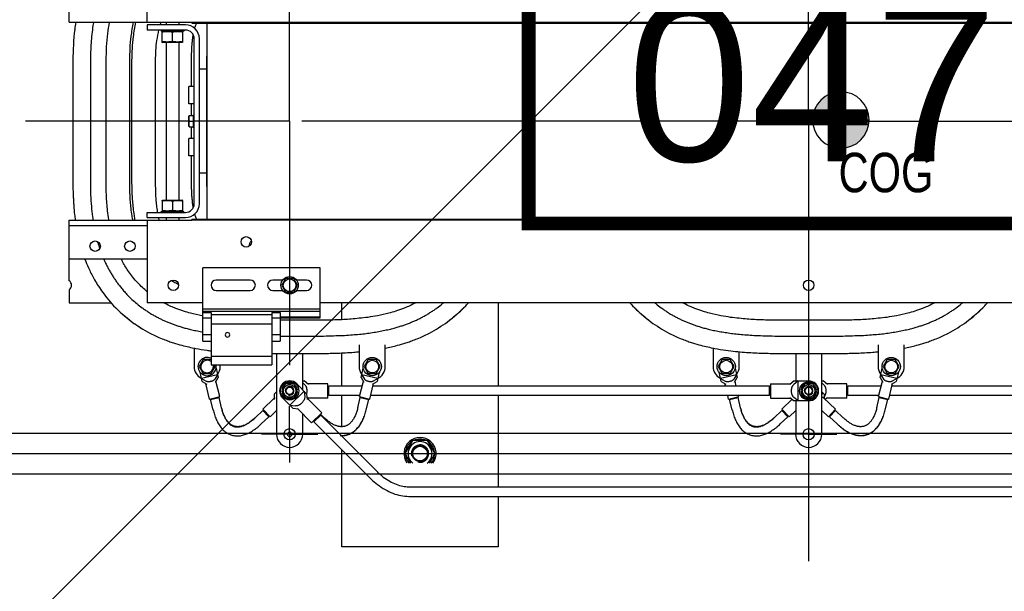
# Model space of a CAD drawing. Header units: centimetres. Extents: x -228435 to 111511, y -89367 to 428125.
# Tile 181 of 219: x -70463 to -69249, y 92970 to 93675. Entities that reach past the tile are written whole.
import ezdxf
from ezdxf.enums import TextEntityAlignment as Align

# ---------------------------------------------------------------- set-up
doc = ezdxf.new("R2010")
doc.units = ezdxf.units.CM
doc.header["$LTSCALE"] = 50
doc.linetypes.add('CENTER', pattern=[2, 1.25, -0.25, 0.25, -0.25])
doc.linetypes.add('HIDDEN2', pattern=[4.7625, 3.175, -1.5875])
doc.layers.get('0').update_dxf_attribs({"color": 8})
for name, color, linetype in [('ARCH_INFO_AREA_ETYKIETY_200', 8, 'Continuous'), ('ARCH_POMOCNICZE_IST', 8, 'HIDDEN2'), ('ARCH_WIDOK_IST', 8, 'Continuous')]:
    doc.layers.add(name, color=color, linetype=linetype)
doc.layers.add('ARCH_WIDOK', color=8, linetype='Continuous', lineweight=13)
doc.layers.add('EL_Transformator RESIBLOC', color=8, linetype='Continuous', lineweight=25)
doc.styles.add('Arial', font='ARIAL.TTF')
doc.styles.add('TEXTSTYLE_0', font='txt', dxfattribs={"width": 0.8})

# ---------------------------------------------------------------- blocks, each defined once
blk = doc.blocks.new('resibloc 20-04')
at = {"layer": 'EL_Transformator RESIBLOC', "linetype": 'CENTER'}
for p, q in [((8939.69, 19064.15), (8939.69, 19092.79)), ((9003.69, 19064.15), (9003.69, 19092.79)), ((8927.34, 19064.15), (8907.1, 19064.15)), ((8936.91, 19064.15), (8927.83, 19064.15)), ((8939.69, 19064.15), (8936.91, 19064.15)), ((8939.69, 19064.15), (8939.69, 19034.08)), ((9003.69, 19064.15), (8939.69, 19064.15)), ((9003.69, 19064.15), (9003.69, 19009.89)), ((9003.69, 19064.15), (9064.91, 19064.15)), ((8939.69, 19025.53), (8939.69, 19029.01)), ((8939.69, 19025.53), (8936.22, 19025.53)), ((8939.69, 19025.53), (8939.69, 19022.05)), ((8939.69, 19025.53), (8943.17, 19025.53)), ((9003.69, 19025.53), (9000.22, 19025.53)), ((9003.69, 19025.53), (9007.17, 19025.53))]:
    blk.add_line(p, q, dxfattribs=at)
at = {"layer": 'EL_Transformator RESIBLOC', "linetype": 'Continuous'}
for p, q in [((8922.13, 19076.36), (8922.13, 19086.54)), ((8912.49, 19076.36), (8912.49, 19083.84)), ((8912.49, 19076.36), (8927.64, 19076.36)), ((8922.13, 19076.05), (8922.13, 19075.4)), ((8926.85, 19076.05), (8922.13, 19076.05)), ((8926.85, 19075.4), (8922.13, 19075.4)), ((8923.85, 19075.4), (8923.85, 19075.28)), ((8924.45, 19076.36), (8924.45, 19076.05)), ((8926.03, 19076.36), (8926.03, 19076.05)), ((8926.63, 19075.4), (8926.63, 19075.28)), ((8927.64, 19076.36), (8927.64, 19076.26)), ((8927.64, 19076.36), (9079.75, 19076.36)), ((8927.64, 19076.26), (9079.75, 19076.26)), ((8929.52, 19052.05), (8929.52, 19076.26)), ((8926.63, 19075.28), (8923.85, 19075.28)), ((8924.04, 19075.28), (8923.95, 19075.24)), ((8923.96, 19073.92), (8923.96, 19075.24)), ((8925.24, 19074), (8925.24, 19075.16)), ((8926.45, 19075.28), (8926.53, 19075.24)), ((8926.53, 19073.92), (8926.53, 19075.24)), ((8927.92, 19053.98), (8927.92, 19074.33)), ((8928.56, 19053.98), (8928.56, 19074.33)), ((8923.95, 19073.92), (8924.04, 19073.88)), ((8926.45, 19073.88), (8924.04, 19073.88)), ((8924.45, 19073.88), (8924.45, 19054.43)), ((8926.03, 19073.88), (8926.03, 19054.43)), ((8926.53, 19073.92), (8926.45, 19073.88)), ((8929.42, 19072.19), (8929.42, 19056.12)), ((8929.52, 19072.19), (8929.42, 19072.19)), ((8912.96, 19071.65), (8912.96, 19056.65)), ((8915.12, 19071.65), (8915.12, 19056.65)), ((8917.07, 19056.65), (8917.07, 19071.65)), ((8919.93, 19071.65), (8919.93, 19056.65)), ((8920.25, 19056.65), (8920.25, 19071.65)), ((8923.12, 19071.65), (8923.12, 19056.65)), ((8927.59, 19068.44), (8927.59, 19071.65)), ((8929.42, 19070.58), (8928.56, 19070.58)), ((8927.28, 19066.3), (8927.28, 19068.44)), ((8927.92, 19068.44), (8927.28, 19068.44)), ((9007.67, 19064.31), (9007.67, 19067.79)), ((8927.92, 19066.3), (8927.28, 19066.3)), ((8927.59, 19064.85), (8927.59, 19066.3)), ((8927.3, 19064.85), (8927.27, 19064.78)), ((8927.27, 19063.53), (8927.27, 19064.78)), ((8927.3, 19064.85), (8927.83, 19064.85)), ((8927.83, 19064.85), (8927.83, 19064.96)), ((8927.92, 19064.96), (8927.83, 19064.96)), ((8927.83, 19063.35), (8927.83, 19064.84)), ((8927.3, 19063.46), (8927.27, 19063.53)), ((8927.3, 19063.46), (8927.83, 19063.46)), ((8927.34, 19064.15), (8927.83, 19064.15)), ((8927.59, 19062.01), (8927.59, 19063.46)), ((8927.92, 19063.35), (8927.83, 19063.35)), ((9007.67, 19064.31), (9004.19, 19064.31)), ((9007.67, 19064.31), (9011.15, 19064.31)), ((9007.67, 19064.31), (9007.67, 19060.83)), ((8927.28, 19059.87), (8927.28, 19062.01)), ((8927.92, 19062.01), (8927.28, 19062.01)), ((8927.92, 19059.87), (8927.28, 19059.87)), ((8927.59, 19056.65), (8927.59, 19059.87)), ((8929.42, 19057.73), (8928.56, 19057.73)), ((8929.42, 19056.12), (8929.52, 19056.12)), ((8923.95, 19054.39), (8924.04, 19054.43)), ((8923.96, 19054.39), (8923.96, 19053.07)), ((8924.04, 19054.43), (8926.45, 19054.43)), ((8925.24, 19054.31), (8925.24, 19053.15)), ((8926.53, 19054.39), (8926.45, 19054.43)), ((8926.53, 19053.07), (8926.53, 19054.39)), ((8922.13, 19052.26), (8922.13, 19052.9)), ((8922.13, 19052.9), (8926.85, 19052.9)), ((8922.13, 19052.26), (8926.85, 19052.26)), ((8923.85, 19052.9), (8923.85, 19053.03)), ((8923.85, 19053.03), (8926.63, 19053.03)), ((8924.04, 19053.03), (8923.95, 19053.07)), ((8924.45, 19052.26), (8924.45, 19051.95)), ((8926.03, 19052.26), (8926.03, 19051.95)), ((8926.45, 19053.03), (8926.53, 19053.07)), ((8926.63, 19052.9), (8926.63, 19053.03)), ((8912.49, 19044.47), (8912.49, 19051.95)), ((8912.49, 19051.95), (8927.64, 19051.95)), ((8912.49, 19051.31), (8922.13, 19051.31)), ((8922.13, 19051.95), (8922.13, 19041.77)), ((8927.64, 19051.95), (8927.64, 19052.05)), ((9079.75, 19052.05), (8927.64, 19052.05)), ((9079.75, 19051.95), (8927.64, 19051.95)), ((8922.13, 19047.13), (8912.49, 19047.13)), ((8928.98, 19037), (8928.98, 19046.06)), ((8943.44, 19046.06), (8928.98, 19046.06)), ((8943.44, 19039.9), (8943.44, 19046.06)), ((8934.82, 19044.56), (8930.64, 19044.56)), ((8938.84, 19044.56), (8937.61, 19044.56)), ((8939.2, 19044.77), (8938.71, 19043.92)), ((8938.71, 19043.92), (8939.2, 19043.06)), ((8940.19, 19044.77), (8939.2, 19044.77)), ((8940.68, 19043.92), (8940.19, 19044.77)), ((8940.19, 19043.06), (8940.68, 19043.92)), ((8941.78, 19044.56), (8940.55, 19044.56)), ((8912.49, 19043.36), (8912.49, 19041.77)), ((8930.64, 19043.27), (8934.82, 19043.27)), ((8937.61, 19043.27), (8938.84, 19043.27)), ((8939.2, 19043.06), (8940.19, 19043.06)), ((8940.55, 19043.27), (8941.78, 19043.27)), ((8912.49, 19041.77), (8917.66, 19041.77)), ((8928.98, 19041.77), (8922.13, 19041.77)), ((9085.26, 19041.77), (8943.44, 19041.77)), ((8946.12, 19039.67), (8946.12, 19041.77)), ((8965.41, 19041.77), (8965.41, 19031.48)), ((8943.44, 19040.97), (8928.98, 19040.97)), ((8943.44, 19040.7), (8928.98, 19040.7)), ((8928.98, 19040.54), (8930, 19040.54)), ((8930, 19040.54), (8930, 19034.11)), ((8930, 19040.33), (8937.5, 19040.33)), ((8937.5, 19040.54), (8937.5, 19034.11)), ((8937.5, 19040.54), (8938.52, 19040.54)), ((8938.52, 19040.54), (8938.52, 19037)), ((8928.98, 19039.9), (8930, 19039.9)), ((8930, 19039.15), (8937.5, 19039.15)), ((8937.5, 19039.9), (8943.44, 19039.9)), ((8943.44, 19040), (8938.52, 19040)), ((8942.91, 19039.6), (8938.52, 19039.6)), ((9006.91, 19039.6), (9000.48, 19039.6)), ((8928.98, 19037.86), (8930, 19037.86)), ((8937.5, 19037.86), (8938.52, 19037.86)), ((8928.98, 19037), (8930, 19037)), ((8937.5, 19037), (8938.52, 19037)), ((8938.52, 19037.65), (8942.91, 19037.65)), ((8948.27, 19036.57), (8948.27, 19033.89)), ((8951.48, 19033.89), (8951.48, 19036.57)), ((9000.48, 19037.65), (9006.91, 19037.65)), ((9012.27, 19036.57), (9012.27, 19033.89)), ((9015.48, 19033.89), (9015.48, 19036.57)), ((8927.91, 19036.18), (8927.91, 19033.89)), ((8937.5, 19035.5), (8942.91, 19035.5)), ((8938.09, 19035.5), (8938.09, 19025.53)), ((8941.3, 19031.02), (8941.3, 19035.5)), ((8946.12, 19031.48), (8946.12, 19035.58)), ((8991.91, 19036.18), (8991.91, 19033.89)), ((8995.12, 19033.89), (8995.12, 19035.72)), ((9000.48, 19035.5), (9006.91, 19035.5)), ((9002.09, 19035.5), (9002.09, 19032.12)), ((9005.3, 19025.53), (9005.3, 19035.5)), ((8929.02, 19034.75), (8928.53, 19033.89)), ((8930, 19034.75), (8929.02, 19034.75)), ((8930, 19035.18), (8937.5, 19035.18)), ((8930, 19034.11), (8937.5, 19034.11)), ((8930.51, 19033.89), (8930.38, 19034.11)), ((8931.12, 19033.89), (8931.12, 19034.11)), ((8949.38, 19034.75), (8948.88, 19033.89)), ((8950.37, 19034.75), (8949.38, 19034.75)), ((8950.86, 19033.89), (8950.37, 19034.75)), ((8993.02, 19034.75), (8992.53, 19033.89)), ((8994.01, 19034.75), (8993.02, 19034.75)), ((8994.51, 19033.89), (8994.01, 19034.75)), ((9013.38, 19034.75), (9012.88, 19033.89)), ((9014.37, 19034.75), (9013.38, 19034.75)), ((9014.86, 19033.89), (9014.37, 19034.75)), ((8928.53, 19033.89), (8929.02, 19033.03)), ((8928.92, 19032.04), (8928.64, 19033.19)), ((8930.81, 19032.88), (8928.83, 19032.4)), ((8929.02, 19033.03), (8930.01, 19033.03)), ((8930.01, 19033.03), (8930.51, 19033.89)), ((8930.81, 19032.88), (8930.45, 19032.34)), ((8930.62, 19033.67), (8930.89, 19032.52)), ((8948.5, 19032.52), (8948.77, 19033.67)), ((8948.58, 19032.88), (8948.94, 19032.34)), ((8950.56, 19032.4), (8948.58, 19032.88)), ((8948.88, 19033.89), (8949.38, 19033.03)), ((8949.38, 19033.03), (8950.37, 19033.03)), ((8950.37, 19033.03), (8950.86, 19033.89)), ((8950.75, 19033.19), (8950.47, 19032.04)), ((8992.53, 19033.89), (8993.02, 19033.03)), ((8992.92, 19032.04), (8992.64, 19033.19)), ((8994.81, 19032.88), (8992.83, 19032.4)), ((8993.02, 19033.03), (8994.01, 19033.03)), ((8994.01, 19033.03), (8994.51, 19033.89)), ((8994.81, 19032.88), (8994.45, 19032.34)), ((8994.62, 19033.67), (8994.89, 19032.52)), ((9012.5, 19032.52), (9012.77, 19033.67)), ((9014.56, 19032.4), (9012.58, 19032.88)), ((9012.58, 19032.88), (9012.94, 19032.34)), ((9012.88, 19033.89), (9013.38, 19033.03)), ((9013.38, 19033.03), (9014.37, 19033.03)), ((9014.37, 19033.03), (9014.86, 19033.89)), ((9014.75, 19033.19), (9014.47, 19032.04)), ((8928.83, 19032.4), (8929.39, 19032.08)), ((8928.92, 19032.04), (8929.48, 19031.72)), ((8929.82, 19029.88), (8929.36, 19031.78)), ((8930.54, 19031.98), (8930.89, 19032.52)), ((8931.07, 19030.19), (8930.61, 19032.09)), ((8939.2, 19031.75), (8938.71, 19030.89)), ((8940.19, 19031.75), (8939.2, 19031.75)), ((8940.68, 19030.89), (8940.19, 19031.75)), ((8940.57, 19031.76), (8941.83, 19030.5)), ((8941.3, 19032.12), (8941.48, 19032.12)), ((8941.3, 19031.86), (8941.52, 19031.69)), ((8942.01, 19031.69), (8941.48, 19032.12)), ((8944.41, 19031.77), (8941.91, 19031.77)), ((8944.41, 19030), (8944.41, 19031.77)), ((8948.32, 19030.19), (8948.78, 19032.09)), ((8948.5, 19032.52), (8948.85, 19031.98)), ((8949.57, 19029.88), (8950.03, 19031.78)), ((8949.91, 19031.72), (8950.47, 19032.04)), ((8950.56, 19032.4), (8950, 19032.08)), ((8992.83, 19032.4), (8993.39, 19032.08)), ((8992.92, 19032.04), (8993.48, 19031.72)), ((8993.44, 19031.48), (8993.36, 19031.78)), ((8994.54, 19031.98), (8994.89, 19032.52)), ((8994.76, 19031.48), (8994.61, 19032.09)), ((8998.98, 19031.77), (9001.48, 19031.77)), ((8998.98, 19031.77), (8998.98, 19030)), ((9001.91, 19032.12), (9001.38, 19031.69)), ((9002.41, 19032.12), (9001.87, 19031.69)), ((9001.91, 19032.12), (9003.69, 19032.12)), ((9002.41, 19029.66), (9002.41, 19032.12)), ((9003.2, 19031.75), (9002.71, 19030.89)), ((9004.19, 19031.75), (9003.2, 19031.75)), ((9004.68, 19030.89), (9004.19, 19031.75)), ((9005.3, 19032.12), (9005.48, 19032.12)), ((9005.3, 19031.86), (9005.52, 19031.69)), ((9006.01, 19031.69), (9005.48, 19032.12)), ((9008.41, 19031.77), (9005.91, 19031.77)), ((9008.41, 19030), (9008.41, 19031.77)), ((9012.32, 19030.19), (9012.78, 19032.09)), ((9012.5, 19032.52), (9012.85, 19031.98)), ((9013.57, 19029.88), (9014.03, 19031.78)), ((9013.91, 19031.72), (9014.47, 19032.04)), ((9014.56, 19032.4), (9014, 19032.08)), ((8937.79, 19030.48), (8938.09, 19030.76)), ((8937.79, 19030.48), (8937.8, 19029.84)), ((8938.09, 19030.71), (8938.06, 19030.74)), ((8938.06, 19030.74), (8938.07, 19030.09)), ((8938.71, 19030.89), (8939.2, 19030.03)), ((8941.48, 19030.85), (8939.73, 19029.11)), ((8940.19, 19030.03), (8940.68, 19030.89)), ((8940.66, 19030.99), (8940.62, 19030.99)), ((8940.62, 19030.78), (8940.66, 19030.78)), ((8941.48, 19030.85), (8941.55, 19030.17)), ((8941.9, 19029.82), (8941.83, 19030.5)), ((8944.52, 19031.42), (8944.41, 19031.42)), ((8944.52, 19030.3), (8944.52, 19031.48)), ((8948.63, 19031.48), (8944.52, 19031.48)), ((8998.87, 19031.48), (8949.95, 19031.48)), ((8998.87, 19030.3), (8998.87, 19031.48)), ((8998.98, 19031.42), (8998.87, 19031.42)), ((9002.71, 19030.89), (9003.2, 19030.03)), ((9004.19, 19030.03), (9004.68, 19030.89)), ((9004.66, 19030.99), (9004.62, 19030.99)), ((9004.62, 19030.78), (9004.66, 19030.78)), ((9005.3, 19030.76), (9005.6, 19030.48)), ((9005.3, 19030.44), (9005.46, 19030.61)), ((9005.6, 19030.48), (9005.59, 19029.97)), ((9008.52, 19031.42), (9008.41, 19031.42)), ((9012.63, 19031.48), (9008.52, 19031.48)), ((9008.52, 19030.3), (9008.52, 19031.48)), ((9062.87, 19031.48), (9013.95, 19031.48)), ((8929.82, 19029.88), (8931.07, 19030.19)), ((8929.95, 19029.81), (8930.99, 19030.06)), ((8930.25, 19028.56), (8929.95, 19029.81)), ((8930.08, 19029.84), (8930.06, 19029.94)), ((8930.86, 19030.03), (8930.84, 19030.13)), ((8931.29, 19028.81), (8930.99, 19030.06)), ((8936.38, 19028.62), (8937.8, 19029.97)), ((8940.08, 19028.76), (8938.82, 19030.02)), ((8939.2, 19030.03), (8940.19, 19030.03)), ((8941.88, 19029.98), (8942.01, 19030.09)), ((8943.65, 19028.18), (8941.89, 19029.95)), ((8944.41, 19030), (8941.91, 19030)), ((8944.52, 19030.35), (8944.41, 19030.35)), ((8948.35, 19030.3), (8944.52, 19030.3)), ((8946.12, 19026.47), (8946.12, 19030.3)), ((8948.09, 19028.81), (8948.4, 19030.06)), ((8948.32, 19030.19), (8949.57, 19029.88)), ((8948.4, 19030.06), (8949.44, 19029.81)), ((8948.53, 19030.03), (8948.55, 19030.13)), ((8949.14, 19028.56), (8949.44, 19029.81)), ((8949.31, 19029.84), (8949.33, 19029.94)), ((8998.87, 19030.3), (8949.67, 19030.3)), ((8965.41, 19030.3), (8965.41, 19019.05)), ((8993.82, 19029.88), (8993.72, 19030.3)), ((8993.82, 19029.88), (8995.07, 19030.19)), ((8993.95, 19029.81), (8994.99, 19030.06)), ((8994.25, 19028.56), (8993.95, 19029.81)), ((8994.08, 19029.84), (8994.06, 19029.94)), ((8994.86, 19030.03), (8994.84, 19030.13)), ((8995.29, 19028.81), (8994.99, 19030.06)), ((8995.07, 19030.19), (8995.04, 19030.3)), ((8998.98, 19030.35), (8998.87, 19030.35)), ((8998.98, 19030), (9001.48, 19030)), ((9000.38, 19028.62), (9001.67, 19029.85)), ((9001.38, 19030.09), (9001.91, 19029.66)), ((9002.41, 19029.66), (9001.87, 19030.09)), ((9003.69, 19029.66), (9001.91, 19029.66)), ((9002.09, 19029.66), (9002.09, 19025.53)), ((9003.2, 19030.03), (9004.19, 19030.03)), ((9007.01, 19028.62), (9005.52, 19030.04)), ((9005.72, 19029.85), (9006.01, 19030.09)), ((9008.41, 19030), (9005.91, 19030)), ((9008.52, 19030.35), (9008.41, 19030.35)), ((9012.35, 19030.3), (9008.52, 19030.3)), ((9012.09, 19028.81), (9012.4, 19030.06)), ((9012.32, 19030.19), (9013.57, 19029.88)), ((9012.4, 19030.06), (9013.44, 19029.81)), ((9012.53, 19030.03), (9012.55, 19030.13)), ((9013.14, 19028.56), (9013.44, 19029.81)), ((9013.31, 19029.84), (9013.33, 19029.94)), ((9062.87, 19030.3), (9013.67, 19030.3)), ((8936.38, 19028.47), (8935.44, 19027.58)), ((8936.38, 19028.62), (8937.27, 19027.69)), ((8937.11, 19027.69), (8936.38, 19028.47)), ((8937.27, 19027.69), (8938.09, 19028.47)), ((8939.73, 19029.11), (8940.42, 19029.03)), ((8940.08, 19028.76), (8940.77, 19028.68)), ((8942.4, 19026.93), (8940.64, 19028.7)), ((8941.3, 19025.53), (8941.3, 19028.03)), ((8942.4, 19026.93), (8943.65, 19028.18)), ((8943.49, 19028.02), (8943.95, 19027.58)), ((9000.38, 19028.47), (8999.44, 19027.58)), ((9000.38, 19028.62), (9001.27, 19027.69)), ((9001.11, 19027.69), (9000.38, 19028.47)), ((9001.27, 19027.69), (9002.09, 19028.47)), ((9006.12, 19027.69), (9005.3, 19028.47)), ((9006.12, 19027.69), (9007.01, 19028.62)), ((9007.01, 19028.47), (9006.28, 19027.69)), ((9007.01, 19028.47), (9007.95, 19027.58)), ((8937.11, 19027.69), (8936.18, 19026.81)), ((8942.65, 19027.18), (8942.73, 19027.1)), ((8943.52, 19027.9), (8942.69, 19027.06)), ((8942.69, 19027.06), (8949.68, 19020.07)), ((8943.41, 19027.93), (8943.48, 19027.86)), ((8943.52, 19027.9), (8950.51, 19020.9)), ((9001.11, 19027.69), (9000.18, 19026.81)), ((9006.28, 19027.69), (9007.21, 19026.81)), ((8946.12, 19025.29), (8946.12, 19025.37)), ((8954.84, 19024.76), (8953.91, 19023.15)), ((8956.69, 19024.76), (8954.84, 19024.76)), ((8957.62, 19023.15), (8956.69, 19024.76)), ((8946.12, 19011.65), (8946.12, 19023.63)), ((8953.91, 19023.15), (8954.59, 19021.98)), ((8956.94, 19021.98), (8957.62, 19023.15)), ((8957.56, 19023.35), (8957.51, 19023.35)), ((8957.51, 19022.96), (8957.56, 19022.96)), ((8950.51, 19020.9), (8950.54, 19020.87)), ((8949.68, 19020.07), (8949.72, 19020.03)), ((8954.37, 19019.05), (9053.02, 19019.05)), ((8954.37, 19017.87), (9053.02, 19017.87)), ((8965.41, 19017.87), (8965.41, 19011.65)), ((8965.41, 19011.65), (8946.12, 19011.65))]:
    blk.add_line(p, q, dxfattribs=at)
at = {"layer": 'EL_Transformator RESIBLOC', "linetype": 'CENTER', "ltscale": 30}
blk.add_line((8898.71, 19023.15), (9110.09, 19023.15), dxfattribs=at)
at = {"layer": 'EL_Transformator RESIBLOC', "linetype": 'Continuous'}
for centre, radius in [((8934.34, 19049.27), 0.643), ((8915.71, 19048.74), 0.643), ((8919.99, 19048.74), 0.643), ((8939.69, 19043.92), 1.07), ((8925.35, 19043.92), 0.643), ((8939.69, 19043.92), 0.782), ((9003.69, 19043.92), 0.643), ((8949.87, 19033.89), 1.13), ((8949.87, 19033.89), 0.782), ((8993.52, 19033.89), 1.13), ((8993.52, 19033.89), 0.782), ((9013.87, 19033.89), 1.13), ((9013.87, 19033.89), 0.782), ((8939.69, 19030.89), 1.13), ((8939.69, 19030.89), 0.782), ((9003.69, 19030.89), 1.13), ((9003.69, 19030.89), 0.782), ((8939.69, 19030.89), 0.484), ((8939.69, 19030.89), 0.437), ((9003.69, 19030.89), 0.484), ((9003.69, 19030.89), 0.437), ((8939.69, 19025.53), 0.696), ((9003.69, 19025.53), 0.696), ((8955.77, 19023.15), 0.985), ((8955.77, 19023.15), 0.907)]:
    blk.add_circle(centre, radius, dxfattribs=at)
for centre, radius, start, end in [((8926.85, 19074.33), 1.71, 0, 90), ((8926.85, 19074.33), 1.07, 0, 90), ((9007.67, 19064.31), 3.48, 90, 180), ((9007.67, 19064.31), 3.48, 0, 90), ((9007.67, 19064.31), 3.48, 180, 270), ((9007.67, 19064.31), 3.48, 270, 0), ((8926.85, 19053.98), 1.07, 270, 0), ((8926.85, 19053.98), 1.71, 270, 0), ((8935.41, 19048.74), 0.75, 126.5086, 180), ((8912.16, 19043.92), 0.643, 301.1089, 58.8911), ((8930.64, 19043.92), 0.643, 90, 270), ((8934.82, 19043.92), 0.643, 270, 90), ((8937.61, 19043.92), 0.643, 90, 270), ((8941.78, 19043.92), 0.643, 270, 90), ((8932.02, 19037.8), 0.278, 0, 180), ((8932.02, 19037.8), 0.278, 180, 0), ((8929.52, 19033.89), 1.13, 64.5814, 11.4403), ((8929.52, 19033.89), 0.782, 51.8423, 16.5827), ((8929.52, 19033.89), 1.61, 180, 243.0757), ((8929.52, 19033.89), 1.61, 321.9693, 0), ((8949.87, 19033.89), 1.61, 180, 215.96), ((8949.87, 19033.89), 1.61, 294.7467, 0), ((8993.52, 19033.89), 1.61, 180, 243.0757), ((8993.52, 19033.89), 1.61, 321.9693, 0), ((9013.87, 19033.89), 1.61, 180, 215.96), ((9013.87, 19033.89), 1.61, 294.7467, 0), ((8939.69, 19030.89), 1.23, 45, 225), ((8939.69, 19030.89), 0.97, 122.533, 177.5289), ((8939.69, 19030.89), 0.97, 62.4012, 117.5111), ((8939.69, 19030.89), 0.97, 6.2803, 57.4736), ((9003.69, 19030.89), 0.97, 122.533, 177.5289), ((9003.69, 19030.89), 0.97, 62.4012, 117.5111), ((9003.69, 19030.89), 1.23, 270, 90), ((9003.69, 19030.89), 0.97, 6.2803, 57.4736), ((8939.69, 19030.89), 0.97, 182.4711, 237.467), ((8939.69, 19030.89), 0.536, 255, 195), ((8939.69, 19030.89), 0.97, 302.5264, 353.7197), ((9003.69, 19030.89), 0.97, 182.4711, 237.467), ((9003.69, 19030.89), 0.536, 255, 195), ((9003.69, 19030.89), 0.97, 302.5264, 353.7197), ((8939.69, 19030.89), 0.97, 242.4889, 297.5988), ((9003.69, 19030.89), 0.97, 242.4889, 297.5988), ((8939.69, 19025.53), 1.61, 180, 0), ((8939.69, 19025.53), 0.278, 0, 180), ((8939.69, 19025.53), 0.278, 180, 0), ((9003.69, 19025.53), 1.61, 180, 0), ((8955.77, 19023.15), 1.98, 323.505, 215.7107), ((8955.77, 19023.15), 1.8, 123.519, 176.6738), ((8955.77, 19023.15), 1.48, 307.3666, 232.6334), ((8955.77, 19023.15), 1.8, 63.307, 116.5057), ((8955.77, 19023.15), 1.8, 6.1506, 56.5614), ((8955.77, 19023.15), 1.07, 255, 195), ((8955.77, 19023.15), 1.8, 183.3262, 220.9331), ((8955.77, 19023.15), 1.8, 319.085, 353.8494)]:
    blk.add_arc(centre, radius, start, end, dxfattribs=at)
for points in [[(8913.32, 19076.36), (8913.19, 19075.49), (8912.96, 19071.65)], [(8913.32, 19076.36), (8913.19, 19075.49), (8913.18, 19075.38)], [(8915.49, 19076.29), (8915.44, 19075.96), (8915.2, 19073.81), (8915.12, 19071.65)], [(8915.5, 19076.36), (8915.49, 19076.29)], [(8917.07, 19071.65), (8917.26, 19074.98), (8917.48, 19076.36)], [(8920.4, 19076.36), (8920.11, 19074.63), (8919.93, 19071.65)], [(8920.25, 19071.65), (8920.43, 19074.59), (8920.73, 19076.36)], [(8923.54, 19075.41), (8923.28, 19074.1), (8923.12, 19071.65)], [(8923.82, 19076.36), (8923.77, 19076.23), (8923.71, 19076.05)], [(8927.98, 19075.59), (8928.02, 19075.73), (8928.15, 19076.09), (8928.22, 19076.26)], [(8923.96, 19075.16), (8924.1, 19075.19), (8924.24, 19075.22), (8924.39, 19075.23), (8924.53, 19075.24), (8924.67, 19075.24), (8924.81, 19075.23), (8924.95, 19075.22), (8925.09, 19075.19), (8925.24, 19075.16)], [(8925.24, 19075.16), (8925.39, 19075.19), (8925.53, 19075.22), (8925.67, 19075.23), (8925.81, 19075.24), (8925.95, 19075.24), (8926.1, 19075.23), (8926.24, 19075.22), (8926.38, 19075.19), (8926.53, 19075.16)], [(8927.59, 19071.65), (8927.59, 19072.09), (8927.6, 19072.52), (8927.62, 19072.94), (8927.64, 19073.36), (8927.67, 19073.78), (8927.72, 19074.19), (8927.77, 19074.59), (8927.8, 19074.79)], [(8925.24, 19074), (8925.09, 19073.97), (8924.95, 19073.94), (8924.81, 19073.93), (8924.67, 19073.92), (8924.53, 19073.92), (8924.39, 19073.93), (8924.24, 19073.94), (8924.1, 19073.97), (8923.96, 19074)], [(8926.53, 19074), (8926.38, 19073.97), (8926.24, 19073.94), (8926.1, 19073.93), (8925.95, 19073.92), (8925.81, 19073.92), (8925.67, 19073.93), (8925.53, 19073.94), (8925.39, 19073.97), (8925.24, 19074)], [(8927.34, 19064.15), (8927.32, 19064.23), (8927.31, 19064.31), (8927.3, 19064.39), (8927.3, 19064.46), (8927.3, 19064.54), (8927.3, 19064.62), (8927.31, 19064.69), (8927.32, 19064.77), (8927.34, 19064.85)], [(8927.34, 19063.46), (8927.32, 19063.54), (8927.31, 19063.61), (8927.3, 19063.69), (8927.3, 19063.77), (8927.3, 19063.84), (8927.3, 19063.92), (8927.31, 19064), (8927.32, 19064.07), (8927.34, 19064.15)], [(8912.96, 19056.65), (8912.97, 19055.74), (8913.01, 19054.77), (8913.03, 19054.35)], [(8912.96, 19056.65), (8912.97, 19055.74), (8913.01, 19054.77), (8913.07, 19053.74), (8913.17, 19052.63), (8913.25, 19051.99)], [(8915.12, 19056.65), (8915.15, 19055.06), (8915.24, 19053.63), (8915.38, 19052.37), (8915.43, 19051.99)], [(8917.4, 19051.95), (8917.39, 19052.03), (8917.25, 19053.09), (8917.16, 19054.05), (8917.1, 19054.96), (8917.07, 19055.82), (8917.07, 19056.65)], [(8919.93, 19056.65), (8919.94, 19055.88), (8919.97, 19055.09), (8920.02, 19054.27), (8920.1, 19053.41), (8920.22, 19052.48), (8920.32, 19051.95)], [(8920.64, 19051.95), (8920.54, 19052.53), (8920.42, 19053.44), (8920.34, 19054.29), (8920.29, 19055.11), (8920.26, 19055.89), (8920.25, 19056.65)], [(8923.12, 19056.65), (8923.13, 19055.95), (8923.15, 19055.24), (8923.19, 19054.51), (8923.26, 19053.76), (8923.37, 19052.99), (8923.38, 19052.9)], [(8927.81, 19053.53), (8927.78, 19053.69), (8927.72, 19054.17), (8927.67, 19054.65), (8927.63, 19055.14), (8927.61, 19055.64), (8927.59, 19056.15), (8927.59, 19056.65)], [(8913.03, 19054.35), (8913.07, 19053.74), (8913.17, 19052.63), (8913.25, 19051.99)], [(8923.96, 19054.31), (8924.1, 19054.34), (8924.24, 19054.37), (8924.39, 19054.38), (8924.53, 19054.39), (8924.67, 19054.39), (8924.81, 19054.38), (8924.95, 19054.37), (8925.09, 19054.34), (8925.24, 19054.31)], [(8925.24, 19054.31), (8925.39, 19054.34), (8925.53, 19054.37), (8925.67, 19054.38), (8925.81, 19054.39), (8925.95, 19054.39), (8926.1, 19054.38), (8926.24, 19054.37), (8926.38, 19054.34), (8926.53, 19054.31)], [(8923.5, 19052.26), (8923.53, 19052.16), (8923.57, 19051.95)], [(8925.24, 19053.15), (8925.09, 19053.12), (8924.95, 19053.09), (8924.81, 19053.08), (8924.67, 19053.07), (8924.53, 19053.07), (8924.39, 19053.08), (8924.24, 19053.09), (8924.1, 19053.12), (8923.96, 19053.15)], [(8926.53, 19053.15), (8926.38, 19053.12), (8926.24, 19053.09), (8926.1, 19053.08), (8925.95, 19053.07), (8925.81, 19053.07), (8925.67, 19053.08), (8925.53, 19053.09), (8925.39, 19053.12), (8925.24, 19053.15)], [(8928.24, 19052.04), (8928.12, 19052.33), (8927.99, 19052.73)], [(8916.01, 19049.28), (8916.19, 19048.69)], [(8916.19, 19048.69), (8916.21, 19048.62)], [(8916.21, 19048.62), (8916.27, 19048.44)], [(8914.45, 19047.12), (8914.88, 19046.08), (8915.54, 19044.76), (8915.97, 19044.03), (8916.49, 19043.25), (8917.14, 19042.37), (8917.98, 19041.4), (8920.22, 19039.4)], [(8916.78, 19047.13), (8916.9, 19046.86), (8917.11, 19046.41), (8917.33, 19045.99), (8917.57, 19045.57), (8917.81, 19045.15), (8918.07, 19044.75), (8918.34, 19044.35), (8918.63, 19043.97), (8918.94, 19043.57), (8919.31, 19043.14), (8919.74, 19042.67), (8920.25, 19042.17), (8920.84, 19041.65), (8921.5, 19041.14)], [(8922.13, 19043.11), (8920.98, 19044.2), (8920.34, 19044.93), (8919.85, 19045.59), (8919.46, 19046.18), (8919.13, 19046.75), (8918.93, 19047.13)], [(8925.12, 19044.5), (8925.66, 19044.2), (8925.73, 19044.16)], [(8925.73, 19044.16), (8925.96, 19044.05)], [(8928.96, 19040.14), (8928.87, 19040.16), (8927.46, 19040.48), (8926.62, 19040.72), (8926.15, 19040.88), (8925.65, 19041.07), (8925.06, 19041.31), (8924.34, 19041.66), (8924.12, 19041.77)], [(8955.26, 19041.77), (8955.05, 19041.66), (8954.33, 19041.31), (8953.74, 19041.07), (8953.24, 19040.88), (8952.77, 19040.72), (8951.93, 19040.48), (8950.52, 19040.16), (8949.34, 19039.96), (8948.28, 19039.84), (8947.29, 19039.75), (8946.36, 19039.68), (8945.47, 19039.64), (8944.6, 19039.62), (8943.75, 19039.6), (8942.91, 19039.6)], [(8957.89, 19041.14), (8958.55, 19041.65), (8958.68, 19041.77)], [(8959.17, 19039.4), (8961.41, 19041.4), (8961.74, 19041.76)], [(8960.74, 19040.72), (8961.41, 19041.4), (8961.74, 19041.76)], [(8981.65, 19041.76), (8981.98, 19041.4), (8982.65, 19040.72)], [(8981.65, 19041.76), (8981.98, 19041.4), (8984.22, 19039.4)], [(8984.71, 19041.77), (8984.84, 19041.65), (8985.5, 19041.14)], [(9000.48, 19039.6), (8999.64, 19039.6), (8998.79, 19039.62), (8997.92, 19039.64), (8997.03, 19039.68), (8996.09, 19039.75), (8995.11, 19039.84), (8994.05, 19039.96), (8992.87, 19040.16), (8991.46, 19040.48), (8990.62, 19040.72), (8990.15, 19040.88), (8989.65, 19041.07), (8989.06, 19041.31), (8988.34, 19041.66), (8988.12, 19041.77)], [(9019.26, 19041.77), (9019.05, 19041.66), (9018.33, 19041.31), (9017.74, 19041.07), (9017.24, 19040.88), (9016.77, 19040.72), (9015.93, 19040.48), (9014.52, 19040.16), (9013.34, 19039.96), (9012.28, 19039.84), (9011.29, 19039.75), (9010.36, 19039.68), (9009.47, 19039.64), (9008.6, 19039.62), (9007.75, 19039.6), (9006.91, 19039.6)], [(9021.89, 19041.14), (9022.55, 19041.65), (9022.68, 19041.77)], [(9023.17, 19039.4), (9025.41, 19041.4), (9025.74, 19041.76)], [(9024.74, 19040.72), (9025.41, 19041.4), (9025.74, 19041.76)], [(8918.65, 19040.72), (8920.22, 19039.4)], [(8921.5, 19041.14), (8921.88, 19040.87), (8922.26, 19040.62), (8922.65, 19040.37), (8923.05, 19040.14), (8923.46, 19039.93), (8923.87, 19039.72), (8924.28, 19039.53), (8924.69, 19039.35), (8925.12, 19039.19), (8925.54, 19039.03), (8925.97, 19038.89), (8926.41, 19038.75), (8926.91, 19038.61), (8927.48, 19038.47), (8928.13, 19038.32), (8928.85, 19038.19), (8928.98, 19038.16)], [(8928.98, 19040.14), (8928.96, 19040.14)], [(8942.91, 19037.65), (8944.21, 19037.66), (8945.4, 19037.7), (8946.47, 19037.74), (8947.43, 19037.81), (8948.29, 19037.88), (8949.11, 19037.97), (8949.9, 19038.08), (8950.68, 19038.21), (8951.43, 19038.36), (8952.12, 19038.52), (8952.71, 19038.67), (8953.22, 19038.82), (8953.68, 19038.97), (8954.12, 19039.13), (8954.56, 19039.3), (8955.01, 19039.49), (8955.44, 19039.68), (8955.86, 19039.89), (8956.28, 19040.11), (8956.69, 19040.35), (8957.1, 19040.6), (8957.5, 19040.86), (8957.89, 19041.14)], [(8959.17, 19039.4), (8960.74, 19040.72)], [(8982.65, 19040.72), (8984.22, 19039.4)], [(8985.5, 19041.14), (8985.88, 19040.87), (8986.26, 19040.62), (8986.65, 19040.37), (8987.05, 19040.14), (8987.46, 19039.93), (8987.87, 19039.72), (8988.28, 19039.53), (8988.69, 19039.35), (8989.12, 19039.19), (8989.54, 19039.03), (8989.97, 19038.89), (8990.41, 19038.75), (8990.91, 19038.61), (8991.48, 19038.47), (8992.13, 19038.32), (8992.85, 19038.19), (8993.59, 19038.07), (8994.36, 19037.96), (8995.16, 19037.88), (8996.02, 19037.8), (8996.97, 19037.74), (8998.03, 19037.69), (8999.2, 19037.66), (9000.48, 19037.65)], [(9006.91, 19037.65), (9008.21, 19037.66), (9009.4, 19037.7), (9010.47, 19037.74), (9011.43, 19037.81), (9012.29, 19037.88), (9013.11, 19037.97), (9013.9, 19038.08), (9014.68, 19038.21), (9015.43, 19038.36), (9016.12, 19038.52), (9016.71, 19038.67), (9017.22, 19038.82), (9017.68, 19038.97), (9018.12, 19039.13), (9018.56, 19039.3), (9019.01, 19039.49), (9019.44, 19039.68), (9019.86, 19039.89), (9020.28, 19040.11), (9020.69, 19040.35), (9021.1, 19040.6), (9021.5, 19040.86), (9021.89, 19041.14)], [(9023.17, 19039.4), (9024.74, 19040.72)], [(8920.22, 19039.4), (8921.42, 19038.6)], [(8920.22, 19039.4), (8922.46, 19038.02), (8923.38, 19037.57), (8924.15, 19037.25), (8924.78, 19037.01), (8925.37, 19036.81), (8926.41, 19036.51), (8928.11, 19036.13), (8929.48, 19035.9), (8930, 19035.83)], [(8951.48, 19036.17), (8952.98, 19036.51), (8954.02, 19036.81), (8954.61, 19037.01), (8955.24, 19037.25), (8956, 19037.57), (8956.93, 19038.02), (8959.17, 19039.4)], [(8984.22, 19039.4), (8986.46, 19038.02), (8987.38, 19037.57), (8988.15, 19037.25), (8988.78, 19037.01), (8989.37, 19036.81), (8990.41, 19036.51), (8992.11, 19036.13), (8993.48, 19035.9), (8994.69, 19035.76), (8995.78, 19035.66), (8996.8, 19035.59), (8997.77, 19035.54), (8998.7, 19035.52), (8999.6, 19035.5), (9000.48, 19035.5)], [(9015.48, 19036.17), (9016.98, 19036.51), (9018.02, 19036.81), (9018.61, 19037.01), (9019.24, 19037.25), (9020, 19037.57), (9020.93, 19038.02), (9023.17, 19039.4)], [(8942.91, 19035.5), (8943.79, 19035.5), (8944.69, 19035.52), (8945.62, 19035.54), (8946.59, 19035.59), (8947.61, 19035.66), (8948.27, 19035.71)], [(9006.91, 19035.5), (9007.79, 19035.5), (9008.69, 19035.52), (9009.62, 19035.54), (9010.59, 19035.59), (9011.61, 19035.66), (9012.27, 19035.71)], [(8930.45, 19032.34), (8930.4, 19032.27), (8930.33, 19032.21), (8930.25, 19032.15), (8930.16, 19032.1), (8930.06, 19032.07), (8929.96, 19032.04), (8929.86, 19032.02), (8929.76, 19032.01), (8929.66, 19032.01), (8929.56, 19032.02), (8929.47, 19032.04), (8929.39, 19032.08)], [(8941.52, 19031.69), (8941.6, 19031.61), (8941.66, 19031.52), (8941.72, 19031.41), (8941.76, 19031.29), (8941.79, 19031.16), (8941.81, 19031.02), (8941.82, 19030.89), (8941.81, 19030.75), (8941.79, 19030.62), (8941.78, 19030.55)], [(8950, 19032.08), (8949.92, 19032.04), (8949.83, 19032.02), (8949.73, 19032.01), (8949.63, 19032.01), (8949.53, 19032.02), (8949.43, 19032.04), (8949.33, 19032.07), (8949.23, 19032.1), (8949.14, 19032.15), (8949.06, 19032.21), (8948.99, 19032.27), (8948.94, 19032.34)], [(8994.45, 19032.34), (8994.4, 19032.27), (8994.33, 19032.21), (8994.25, 19032.15), (8994.16, 19032.1), (8994.06, 19032.07), (8993.96, 19032.04), (8993.86, 19032.02), (8993.76, 19032.01), (8993.66, 19032.01), (8993.56, 19032.02), (8993.47, 19032.04), (8993.39, 19032.08)], [(9001.87, 19030.09), (9001.79, 19030.16), (9001.73, 19030.26), (9001.67, 19030.37), (9001.63, 19030.49), (9001.6, 19030.62), (9001.58, 19030.75), (9001.57, 19030.89), (9001.58, 19031.02), (9001.6, 19031.16), (9001.63, 19031.29), (9001.67, 19031.41), (9001.73, 19031.52), (9001.79, 19031.61), (9001.87, 19031.69)], [(9005.52, 19031.69), (9005.6, 19031.61), (9005.66, 19031.52), (9005.72, 19031.41), (9005.76, 19031.29), (9005.79, 19031.16), (9005.81, 19031.02), (9005.82, 19030.89), (9005.81, 19030.75), (9005.79, 19030.62), (9005.76, 19030.49), (9005.72, 19030.37), (9005.66, 19030.26), (9005.6, 19030.16), (9005.59, 19030.16)], [(9014, 19032.08), (9013.92, 19032.04), (9013.83, 19032.02), (9013.73, 19032.01), (9013.63, 19032.01), (9013.53, 19032.02), (9013.43, 19032.04), (9013.33, 19032.07), (9013.23, 19032.1), (9013.14, 19032.15), (9013.06, 19032.21), (9012.99, 19032.27), (9012.94, 19032.34)], [(8938.09, 19029.96), (8938.07, 19030.01), (8938.07, 19030.09)], [(8941.55, 19030.17), (8941.55, 19030.06), (8941.53, 19029.94), (8941.49, 19029.82), (8941.44, 19029.71), (8941.37, 19029.6), (8941.29, 19029.49), (8941.19, 19029.39), (8941.09, 19029.3), (8940.99, 19029.22), (8940.88, 19029.15), (8940.76, 19029.09), (8940.64, 19029.05), (8940.53, 19029.03), (8940.42, 19029.03)], [(9005.3, 19030.11), (9005.32, 19030.11), (9005.4, 19030.1), (9005.46, 19030.08), (9005.52, 19030.04)], [(8930.25, 19028.56), (8930.33, 19028.27), (8930.42, 19027.97), (8930.52, 19027.66), (8930.64, 19027.36), (8930.78, 19027.08), (8930.92, 19026.81), (8931.08, 19026.57), (8931.25, 19026.34), (8931.42, 19026.14), (8931.61, 19025.96), (8931.82, 19025.8), (8932.04, 19025.65), (8932.29, 19025.53), (8932.55, 19025.43), (8932.83, 19025.37), (8933.11, 19025.34), (8933.37, 19025.34), (8933.63, 19025.36), (8933.89, 19025.41), (8934.15, 19025.49), (8934.41, 19025.59), (8934.68, 19025.71), (8934.94, 19025.85), (8935.21, 19026.02), (8935.47, 19026.2), (8935.73, 19026.4), (8935.97, 19026.61), (8936.18, 19026.81)], [(8935.44, 19027.58), (8935.28, 19027.43), (8935.09, 19027.27), (8934.9, 19027.12), (8934.7, 19026.98), (8934.51, 19026.86), (8934.33, 19026.75), (8934.15, 19026.67), (8933.97, 19026.6), (8933.81, 19026.54), (8933.66, 19026.51), (8933.51, 19026.48), (8933.37, 19026.47), (8933.22, 19026.47), (8933.08, 19026.48), (8932.94, 19026.51), (8932.81, 19026.55), (8932.68, 19026.6), (8932.55, 19026.66), (8932.44, 19026.74), (8932.32, 19026.83), (8932.21, 19026.93), (8932.1, 19027.05), (8932, 19027.18), (8931.89, 19027.33), (8931.79, 19027.5), (8931.69, 19027.69), (8931.59, 19027.9), (8931.5, 19028.12), (8931.42, 19028.35), (8931.35, 19028.58), (8931.29, 19028.81)], [(8935.44, 19027.58), (8935.27, 19027.42), (8935.08, 19027.25), (8934.88, 19027.1), (8934.68, 19026.95), (8934.48, 19026.82), (8934.29, 19026.71), (8934.11, 19026.62), (8933.94, 19026.55), (8933.77, 19026.49), (8933.62, 19026.45), (8933.47, 19026.42), (8933.33, 19026.41), (8933.19, 19026.41), (8933.06, 19026.42), (8932.92, 19026.44), (8932.79, 19026.48), (8932.67, 19026.53), (8932.55, 19026.6), (8932.43, 19026.67), (8932.32, 19026.76), (8932.21, 19026.87), (8932.11, 19026.98), (8932, 19027.12), (8931.9, 19027.28), (8931.79, 19027.45), (8931.69, 19027.65), (8931.6, 19027.86), (8931.51, 19028.09), (8931.43, 19028.33), (8931.36, 19028.57), (8931.29, 19028.81)], [(8936.55, 19028.45), (8936.47, 19028.37)], [(8948.09, 19028.81), (8948.04, 19028.58), (8947.97, 19028.35), (8947.89, 19028.12), (8947.8, 19027.9), (8947.7, 19027.69), (8947.6, 19027.5), (8947.5, 19027.33), (8947.39, 19027.18), (8947.29, 19027.05), (8947.18, 19026.93), (8947.07, 19026.83), (8946.95, 19026.74), (8946.84, 19026.66), (8946.71, 19026.6), (8946.58, 19026.55), (8946.45, 19026.51), (8946.31, 19026.48), (8946.17, 19026.47), (8946.02, 19026.47), (8945.88, 19026.48), (8945.73, 19026.51), (8945.58, 19026.54), (8945.42, 19026.6), (8945.24, 19026.67), (8945.06, 19026.75), (8944.88, 19026.86), (8944.69, 19026.98), (8944.49, 19027.12), (8944.3, 19027.27), (8944.11, 19027.43), (8943.95, 19027.58)], [(8946.02, 19025.4), (8946.27, 19025.4), (8946.54, 19025.43), (8946.82, 19025.5), (8947.08, 19025.59), (8947.32, 19025.71), (8947.55, 19025.85), (8947.75, 19026.01), (8947.94, 19026.18), (8948.12, 19026.37), (8948.29, 19026.58), (8948.44, 19026.82), (8948.59, 19027.07), (8948.72, 19027.34), (8948.85, 19027.63), (8948.96, 19027.94), (8949.06, 19028.25), (8949.14, 19028.56)], [(8946.05, 19025.37), (8946.28, 19025.37), (8946.55, 19025.4), (8946.82, 19025.47), (8947.08, 19025.56), (8947.33, 19025.68), (8947.55, 19025.82), (8947.76, 19025.98), (8947.94, 19026.16), (8948.12, 19026.35), (8948.29, 19026.56), (8948.44, 19026.8), (8948.59, 19027.05), (8948.72, 19027.33), (8948.85, 19027.62), (8948.96, 19027.93), (8949.06, 19028.25), (8949.14, 19028.56)], [(8994.25, 19028.56), (8994.33, 19028.27), (8994.42, 19027.97), (8994.52, 19027.66), (8994.64, 19027.36), (8994.78, 19027.08), (8994.92, 19026.81), (8995.08, 19026.57), (8995.25, 19026.34), (8995.42, 19026.14), (8995.61, 19025.96), (8995.82, 19025.8), (8996.04, 19025.65), (8996.29, 19025.53), (8996.55, 19025.43), (8996.83, 19025.37), (8997.11, 19025.34), (8997.37, 19025.34), (8997.63, 19025.36), (8997.89, 19025.41), (8998.15, 19025.49), (8998.41, 19025.59), (8998.68, 19025.71), (8998.94, 19025.85), (8999.21, 19026.02), (8999.47, 19026.2), (8999.73, 19026.4), (8999.97, 19026.61), (9000.18, 19026.81)], [(8999.44, 19027.58), (8999.28, 19027.43), (8999.09, 19027.27), (8998.9, 19027.12), (8998.7, 19026.98), (8998.51, 19026.86), (8998.33, 19026.75), (8998.15, 19026.67), (8997.97, 19026.6), (8997.81, 19026.54), (8997.66, 19026.51), (8997.51, 19026.48), (8997.37, 19026.47), (8997.22, 19026.47), (8997.08, 19026.48), (8996.94, 19026.51), (8996.81, 19026.55), (8996.68, 19026.6), (8996.55, 19026.66), (8996.44, 19026.74), (8996.32, 19026.83), (8996.21, 19026.93), (8996.1, 19027.05), (8996, 19027.18), (8995.89, 19027.33), (8995.79, 19027.5), (8995.69, 19027.69), (8995.59, 19027.9), (8995.5, 19028.12), (8995.42, 19028.35), (8995.35, 19028.58), (8995.29, 19028.81)], [(8999.44, 19027.58), (8999.27, 19027.42), (8999.08, 19027.25), (8998.88, 19027.1), (8998.68, 19026.95), (8998.48, 19026.82), (8998.29, 19026.71), (8998.11, 19026.62), (8997.94, 19026.55), (8997.77, 19026.49), (8997.62, 19026.45), (8997.47, 19026.42), (8997.33, 19026.41), (8997.19, 19026.41), (8997.06, 19026.42), (8996.92, 19026.44), (8996.79, 19026.48), (8996.67, 19026.53), (8996.55, 19026.6), (8996.43, 19026.67), (8996.32, 19026.76), (8996.21, 19026.87), (8996.11, 19026.98), (8996, 19027.12), (8995.9, 19027.28), (8995.79, 19027.45), (8995.69, 19027.65), (8995.6, 19027.86), (8995.51, 19028.09), (8995.43, 19028.33), (8995.36, 19028.57), (8995.29, 19028.81)], [(9000.55, 19028.45), (9000.47, 19028.37)], [(9006.92, 19028.37), (9006.84, 19028.45)], [(9007.21, 19026.81), (9007.44, 19026.59), (9007.69, 19026.38), (9007.96, 19026.18), (9008.22, 19026), (9008.48, 19025.84), (9008.74, 19025.71), (9009, 19025.6), (9009.26, 19025.51), (9009.51, 19025.44), (9009.76, 19025.39), (9010.02, 19025.37), (9010.28, 19025.37), (9010.55, 19025.4), (9010.82, 19025.47), (9011.08, 19025.56), (9011.33, 19025.68), (9011.55, 19025.82), (9011.76, 19025.98), (9011.94, 19026.16), (9012.12, 19026.35), (9012.29, 19026.56), (9012.44, 19026.8), (9012.59, 19027.05), (9012.72, 19027.33), (9012.85, 19027.62), (9012.96, 19027.93), (9013.06, 19028.25), (9013.14, 19028.56)], [(9007.21, 19026.81), (9007.44, 19026.6), (9007.69, 19026.39), (9007.95, 19026.19), (9008.21, 19026.01), (9008.47, 19025.86), (9008.73, 19025.72), (9008.99, 19025.61), (9009.24, 19025.53), (9009.5, 19025.46), (9009.75, 19025.42), (9010.01, 19025.4), (9010.27, 19025.4), (9010.54, 19025.43), (9010.82, 19025.5), (9011.08, 19025.59), (9011.32, 19025.71), (9011.55, 19025.85), (9011.75, 19026.01), (9011.94, 19026.18), (9012.12, 19026.37), (9012.29, 19026.58), (9012.44, 19026.82), (9012.59, 19027.07), (9012.72, 19027.34), (9012.85, 19027.63), (9012.96, 19027.94), (9013.06, 19028.25), (9013.14, 19028.56)], [(9012.09, 19028.81), (9012.04, 19028.58), (9011.97, 19028.35), (9011.89, 19028.12), (9011.8, 19027.9), (9011.7, 19027.69), (9011.6, 19027.5), (9011.5, 19027.33), (9011.39, 19027.18), (9011.29, 19027.05), (9011.18, 19026.93), (9011.07, 19026.83), (9010.95, 19026.74), (9010.84, 19026.66), (9010.71, 19026.6), (9010.58, 19026.55), (9010.45, 19026.51), (9010.31, 19026.48), (9010.17, 19026.47), (9010.02, 19026.47), (9009.88, 19026.48), (9009.73, 19026.51), (9009.58, 19026.54), (9009.42, 19026.6), (9009.24, 19026.67), (9009.06, 19026.75), (9008.88, 19026.86), (9008.69, 19026.98), (9008.49, 19027.12), (9008.3, 19027.27), (9008.11, 19027.43), (9007.95, 19027.58)], [(8937.02, 19027.79), (8937.1, 19027.86)], [(9001.02, 19027.79), (9001.1, 19027.86)], [(9006.29, 19027.86), (9006.37, 19027.79)], [(8945.94, 19025.4), (8946.01, 19025.4), (8946.02, 19025.4)], [(8950.54, 19020.87), (8951.24, 19020.26), (8952.03, 19019.74), (8952.83, 19019.36), (8953.63, 19019.13), (8954.37, 19019.05)], [(8949.72, 19020.03), (8950.53, 19019.32), (8951.46, 19018.71), (8952.43, 19018.25), (8953.42, 19017.97), (8954.37, 19017.87)]]:
    blk.add_spline(points, degree=3, dxfattribs=at)
for points in [[(9004.24, 19064.91), (9007.67, 19067.79), (9004.19, 19064.31)], [(9007.67, 19067.79), (9007.67, 19064.31), (9004.19, 19064.31)], [(9004.4, 19065.5), (9007.67, 19067.79), (9004.24, 19064.91)], [(9004.66, 19066.05), (9007.67, 19067.79), (9004.4, 19065.5)], [(9005, 19066.54), (9007.67, 19067.79), (9004.66, 19066.05)], [(9005.43, 19066.97), (9007.67, 19067.79), (9005, 19066.54)], [(9005.93, 19067.32), (9007.67, 19067.79), (9005.43, 19066.97)], [(9006.48, 19067.58), (9007.67, 19067.79), (9005.93, 19067.32)], [(9007.07, 19067.73), (9007.67, 19067.79), (9006.48, 19067.58)], [(9011.15, 19064.31), (9011.1, 19063.7), (9007.67, 19064.31)], [(9007.67, 19060.83), (9007.67, 19064.31), (9011.1, 19063.7)], [(9010.94, 19063.12), (9007.67, 19060.83), (9011.1, 19063.7)], [(9010.68, 19062.57), (9007.67, 19060.83), (9010.94, 19063.12)], [(9010.33, 19062.07), (9007.67, 19060.83), (9010.68, 19062.57)], [(9009.91, 19061.64), (9007.67, 19060.83), (9010.33, 19062.07)], [(9009.41, 19061.3), (9007.67, 19060.83), (9009.91, 19061.64)], [(9008.86, 19061.04), (9007.67, 19060.83), (9009.41, 19061.3)], [(9008.27, 19060.88), (9007.67, 19060.83), (9008.86, 19061.04)]]:
    blk.add_solid(points, dxfattribs=at)
at = {"layer": 'EL_Transformator RESIBLOC', "linetype": 'Continuous', "style": 'TEXTSTYLE_0', "width": 0.9}
blk.add_text('COG', height=4.87, dxfattribs=at).set_placement((9007.38, 19055.39), (9019.07, 19055.39), align=Align.FIT)
blk = doc.blocks.new('etykieta_numer')
at = {"color": 0, "linetype": 'ByBlock', "const_width": 2.44}
blk.add_lwpolyline([(-50, -50), (-50, 0), (50, 0), (50, -50)], close=True, dxfattribs=at)
at = {"color": 0, "linetype": 'ByBlock', "style": 'Arial'}
blk.add_attdef('AECAREA:NUMBER', text='', height=28, dxfattribs=at).set_placement((0, -25), align=Align.MIDDLE)

msp = doc.modelspace()

# ---------------------------------------------------------------- hatches: boundary and pattern name
at = {"layer": 'ARCH_WIDOK'}
h = msp.add_hatch(dxfattribs=at)
h.set_pattern_fill('ANSI31', color=256, scale=290, style=0)
h.set_pattern_definition([(45, (-121140, -45000), (-651.0686, 651.0686), [])])
h.paths.add_polyline_path([(-71740, 89100), (-71740, 102700), (-71190, 102700), (-71190, 105100), (-64590, 105100), (-64590, 89100)])

# ---------------------------------------------------------------- linework, layer by layer
at = {"layer": 'ARCH_POMOCNICZE_IST'}
msp.add_line((-71590, 93140, 630), (-67640, 93140, 630), dxfattribs=at)
at = {"layer": 'ARCH_WIDOK_IST'}
for p, q in [((-71590, 93165, 630), (-67640, 93165, 630)), ((-71590, 93115, 630), (-67640, 93115, 630))]:
    msp.add_line(p, q, dxfattribs=at)

# ---------------------------------------------------------------- block references
at = {"layer": 'ARCH_INFO_AREA_ETYKIETY_200', "linetype": 'Continuous', "lineweight": -3, "xscale": 7, "yscale": 7, "zscale": 10}
msp.add_blockref('etykieta_numer', (-69485.31379, 93773.77463, 630), dxfattribs=at).add_auto_attribs({'AECAREA:NUMBER': '047'})
at = {"layer": 'EL_Transformator RESIBLOC', "xscale": 10, "yscale": 10, "zscale": 10}
msp.add_blockref('resibloc 20-04', (-159526.94822, -97091.54459, 630), dxfattribs=at)

doc.saveas('drawing.dxf')
